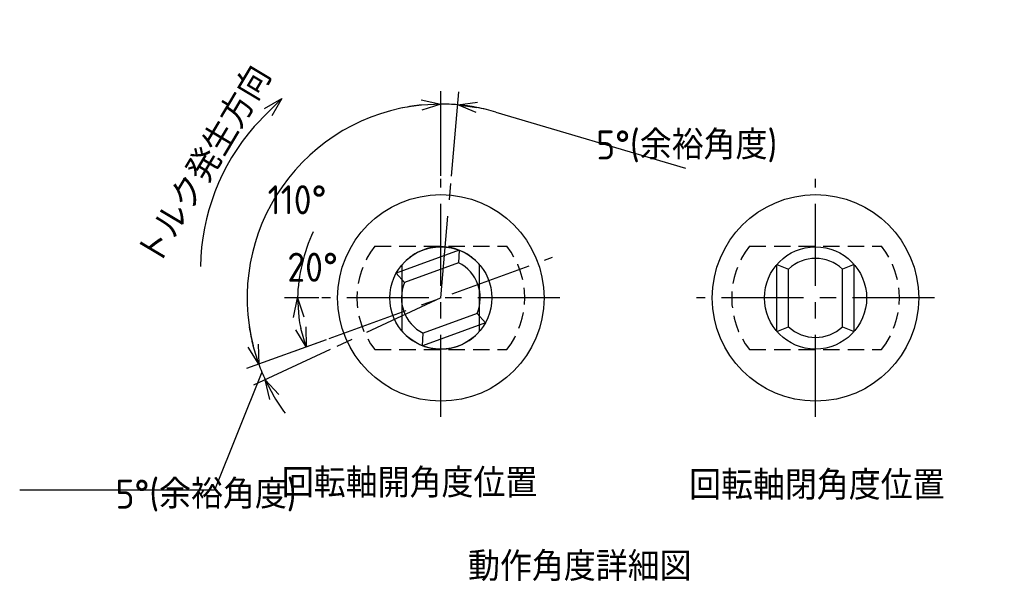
# Model space of a CAD drawing. Extents: x 213 to 384, y 65 to 182.
# Tile 1 of 10: x 213 to 289, y 65 to 109. Entities that reach past the tile are written whole.
import ezdxf

# ---------------------------------------------------------------- set-up
doc = ezdxf.new("R2010")
doc.units = 0
doc.header["$LTSCALE"] = 0.2
for name, pattern in [('CENTER', [50.8, 31.75, -6.35, 6.35, -6.35]), ('HIDDEN', [9.525, 6.35, -3.175]), ('PHANTOM', [63.5, 31.75, -6.35, 6.35, -6.35, 6.35, -6.35])]:
    doc.linetypes.add(name, pattern=pattern)
doc.layers.get('0').update_dxf_attribs({"linetype": 'CONTINUOUS'})
doc.layers.get('DEFPOINTS').update_dxf_attribs({"linetype": 'CONTINUOUS'})
for name, color, linetype in [('18-0-CON', 3, 'CONTINUOUS'), ('18-1-HID', 4, 'HIDDEN'), ('18-2-CEN', 1, 'CENTER'), ('18-3-PHA', 6, 'PHANTOM'), ('35-0-CON', 7, 'CONTINUOUS')]:
    doc.layers.add(name, color=color, linetype=linetype)
doc.styles.add('DIMENSION', font='isocp.shx', dxfattribs={"bigfont": 'bigfont.shx'})
doc.styles.get("Standard").update_dxf_attribs({"font": 'isocp.shx', "bigfont": 'bigfont.shx'})
doc.dimstyles.get("Standard").update_dxf_attribs({"dimtxt": 0.18, "dimasz": 0.18, "dimexe": 0.18, "dimexo": 0.0625, "dimgap": 0.09, "dimtad": 0, "dimtih": 1, "dimtoh": 1, "dimzin": 0, "dimcen": 0.09, "dimazin": 3, "dimtfac": 1, "dimtofl": 0, "dimtmove": 0, "dimatfit": 3})

# ---------------------------------------------------------------- blocks, each defined once
blk = doc.blocks.new('*U88')
at = {"layer": '18-0-CON'}
blk.add_text('トルク発生方向', height=2.25, rotation=59.18609, dxfattribs=at).set_placement((223.734, 89.35))
blk = doc.blocks.new('*U91')
at = {"layer": '18-0-CON'}
blk.add_text('回転軸開角度位置', height=2.25, dxfattribs=at).set_placement((233.206, 71.592))
blk = doc.blocks.new('*U92')
at = {"layer": '18-0-CON'}
blk.add_text('回転軸閉角度位置', height=2.25, dxfattribs=at).set_placement((264.775, 71.418))
blk = doc.blocks.new('*U93')
at = {"layer": '18-0-CON'}
blk.add_text('動作角度詳細図', height=2.25, dxfattribs=at).set_placement((247.638, 65.131))
blk = doc.blocks.new('_OPEN30')
at = {"color": 0, "linetype": 'BYBLOCK'}
for p, q in [((-1, 0.268), (0, 0)), ((0, 0), (-1, -0.268)), ((0, 0), (-1, 0))]:
    blk.add_line(p, q, dxfattribs=at)
blk = doc.blocks.new('*U96')
at = {"layer": '35-0-CON'}
blk.add_lwpolyline([(232.147, 101.434), (231.063, 100.342)], dxfattribs=at)
at = {"layer": '35-0-CON', "xscale": 1.5, "yscale": 1.5, "zscale": 1.5, "rotation": 45.19295395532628}
blk.add_blockref('_OPEN30', (233.204, 102.498), dxfattribs=at)
blk = doc.blocks.new('*D40')
at = {"layer": '18-0-CON', "color": 161}
for p, q in [((245.529, 96.524), (245.529, 103.072)), ((236.631, 83.816), (230.478, 81.577))]:
    blk.add_line(p, q, dxfattribs=at)
blk.add_arc((245.529, 87.055), 15.017, 95.72542, 194.27458, dxfattribs=at)
at = {"layer": 'DEFPOINTS', "color": 0}
for p in [(236.562, 99.1), (245.529, 96.274), (254.193, 90.208), (236.866, 83.901), (245.529, 77.835)]:
    blk.add_point(p, dxfattribs=at)
at = {"layer": '18-0-CON', "color": 161, "xscale": 1.5, "yscale": 1.5, "zscale": 1.5}
for p, rotation in [((245.529, 102.072), 2.862710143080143), ((231.418, 81.919), 287.13728985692)]:
    blk.add_blockref('_OPEN30', p, dxfattribs=dict(at, rotation=rotation))
at = {"layer": '18-0-CON', "color": 161, "style": 'DIMENSION'}
blk.add_text('110%%d', height=2.25, dxfattribs=at).set_placement((232.102, 93.532))
blk = doc.blocks.new('*D41')
at = {"layer": '18-0-CON', "color": 161}
for p, q in [((236.631, 83.816), (230.478, 81.577)), ((236.947, 83.053), (231.013, 80.286)), ((231.655, 81.308), (227.984, 72.171)), ((227.984, 72.171), (212.885, 72.171))]:
    blk.add_line(p, q, dxfattribs=at)
for start, end in [(188.54916, 194.27458), (200, 205), (210.72542, 216.45084)]:
    blk.add_arc((245.529, 87.055), 15.017, start, end, dxfattribs=at)
at = {"layer": 'DEFPOINTS', "color": 0}
for p in [(254.193, 90.208), (245.529, 87.055), (236.866, 83.901), (237.173, 83.158), (231.573, 81.51)]:
    blk.add_point(p, dxfattribs=at)
at = {"layer": '18-0-CON', "color": 161, "xscale": 1.5, "yscale": 1.5, "zscale": 1.5}
for p, rotation in [((231.418, 81.919), 287.13728985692), ((231.919, 80.708), 117.8627101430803)]:
    blk.add_blockref('_OPEN30', p, dxfattribs=dict(at, rotation=rotation))
at = {"layer": '18-0-CON', "color": 161, "style": 'DIMENSION'}
blk.add_text('5%%d(余裕角度)', height=2.25, dxfattribs=at).set_placement((220.309, 70.734))
blk = doc.blocks.new('*D42')
at = {"layer": '18-0-CON', "color": 161}
for p, q in [((245.529, 96.524), (245.529, 103.072)), ((246.355, 96.488), (246.925, 103.011)), ((249.786, 101.456), (264.505, 97.106))]:
    blk.add_line(p, q, dxfattribs=at)
for start, end in [(95.72542, 101.45084), (85, 90), (73.5348, 85), (73.54916, 79.27458)]:
    blk.add_arc((245.529, 87.055), 15.017, start, end, dxfattribs=at)
at = {"layer": 'DEFPOINTS', "color": 0}
for p in [(245.966, 102.066), (245.529, 96.274), (246.333, 96.239), (245.529, 87.055), (245.529, 77.835)]:
    blk.add_point(p, dxfattribs=at)
at = {"layer": '18-0-CON', "color": 161, "xscale": 1.5, "yscale": 1.5, "zscale": 1.5}
for p, rotation in [((245.529, 102.072), 2.862710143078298), ((246.838, 102.015), 172.1372898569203)]:
    blk.add_blockref('_OPEN30', p, dxfattribs=dict(at, rotation=rotation))
at = {"layer": '18-0-CON', "color": 161, "style": 'DIMENSION'}
blk.add_text('5%%d(余裕角度)', height=2.25, dxfattribs=at).set_placement((257.567, 97.782))
blk = doc.blocks.new('*D43')
at = {"layer": '18-0-CON', "color": 161}
for p, q in [((236.06, 87.055), (233.416, 87.055)), ((236.631, 83.816), (234.147, 82.912))]:
    blk.add_line(p, q, dxfattribs=at)
blk.add_arc((245.529, 87.055), 11.113, 187.73969, 192.26031, dxfattribs=at)
at = {"layer": 'DEFPOINTS', "color": 0}
for p in [(254.193, 90.208), (236.31, 87.055), (254.749, 87.055), (234.716, 84.492), (236.866, 83.901)]:
    blk.add_point(p, dxfattribs=at)
at = {"layer": '18-0-CON', "color": 161, "xscale": 1.5, "yscale": 1.5, "zscale": 1.5}
for p, rotation in [((234.416, 87.055), 93.86984544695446), ((235.087, 83.254), 286.1301545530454)]:
    blk.add_blockref('_OPEN30', p, dxfattribs=dict(at, rotation=rotation))
at = {"layer": '18-0-CON', "color": 161, "style": 'DIMENSION'}
blk.add_text('20%%d', height=2.25, dxfattribs=at).set_placement((233.629, 88.309))

msp = doc.modelspace()

# ---------------------------------------------------------------- linework, layer by layer
at = {"layer": '18-0-CON'}
msp.add_line((278.294, 88.409), (278.294, 88.409), dxfattribs=at)
msp.add_arc((248.009, 86.564), 13.601, 155.57887, 177.93265, dxfattribs=at)
at = {"layer": '18-1-HID'}
for p, q in [((240.406, 91.055), (250.653, 91.055)), ((269.449, 91.055), (279.696, 91.055)), ((240.406, 83.055), (250.653, 83.055)), ((269.449, 83.055), (279.696, 83.055))]:
    msp.add_line(p, q, dxfattribs=at)
for centre, start, end in [((245.529, 87.055), 142.02013, 217.97987), ((245.529, 87.055), 322.02013, 37.97987), ((274.573, 87.055), 142.02013, 217.97987), ((274.573, 87.055), 322.02013, 37.97987)]:
    msp.add_arc(centre, 6.5, start, end, dxfattribs=at)
at = {"layer": '18-2-CEN'}
for p, q in [((245.529, 77.835), (245.529, 96.274)), ((245.529, 87.055), (246.333, 96.239)), ((274.573, 77.835), (274.573, 96.274)), ((236.866, 83.901), (254.193, 90.208)), ((254.749, 87.055), (236.31, 87.055)), ((245.529, 87.055), (237.173, 83.158)), ((283.792, 87.055), (265.353, 87.055))]:
    msp.add_line(p, q, dxfattribs=at)
at = {"layer": '18-3-PHA'}
for p, q in [((242.534, 84.464), (242.534, 89.645)), ((248.524, 84.464), (248.524, 89.645))]:
    msp.add_line(p, q, dxfattribs=at)
for start, end in [(40.85976, 139.14024), (220.85976, 319.14024)]:
    msp.add_arc((245.529, 87.055), 3.96, start, end, dxfattribs=at)
at = {"layer": '35-0-CON'}
for p, q in [((246.939, 90.755), (242.07, 88.983)), ((246.939, 90.755), (246.908, 89.779)), ((246.908, 89.779), (242.722, 88.255)), ((271.578, 84.464), (271.578, 89.645)), ((271.578, 89.645), (272.484, 89.282)), ((277.568, 89.645), (276.661, 89.282)), ((277.568, 84.464), (277.568, 89.645)), ((242.07, 88.983), (242.722, 88.255)), ((272.484, 84.827), (272.484, 89.282)), ((276.661, 84.827), (276.661, 89.282)), ((248.337, 85.854), (244.15, 84.33)), ((248.337, 85.854), (248.988, 85.126)), ((248.988, 85.126), (244.119, 83.354)), ((271.578, 84.464), (272.484, 84.827)), ((276.661, 84.827), (277.568, 84.464)), ((244.119, 83.354), (244.15, 84.33))]:
    msp.add_line(p, q, dxfattribs=at)
for centre, radius in [((245.529, 87.055), 8), ((274.573, 87.055), 8), ((245.529, 87.055), 3.96), ((274.573, 87.055), 3.96)]:
    msp.add_circle(centre, radius, dxfattribs=at)
for centre, radius, start, end in [((243.885, 89.18), 17, 138.96041, 178.96041), ((274.573, 87.055), 3.054, 46.84492, 133.15508), ((245.529, 87.055), 3.054, 336.84492, 63.15508), ((245.529, 87.055), 3.054, 156.84492, 243.15508), ((274.573, 87.055), 3.054, 226.84492, 313.15508)]:
    msp.add_arc(centre, radius, start, end, dxfattribs=at)

# ---------------------------------------------------------------- block references
at = {"layer": '18-0-CON'}
for name in ['*U88', '*U96', '*U91', '*U92', '*U93']:
    msp.add_blockref(name, (0, 0), dxfattribs=at)

# ---------------------------------------------------------------- dimensions: what is measured, and where the dimension line sits
for base, line2, override, picture, middle in [((236.562, 99.1), ((236.866, 83.901), (254.193, 90.208)), {"dimscale": 0.5, "dimdec": 2}, '*D40', (232.102, 96.457)), ((245.966, 102.066), ((245.529, 87.055), (246.333, 96.239)), {"dimscale": 0.5, "dimdec": 2, "dimpost": '(余裕角度)'}, '*D42', (257.567, 100.707))]:
    dim = msp.add_angular_dim_2l(base=base, line1=((245.529, 77.835), (245.529, 96.274)), line2=line2, dimstyle='Standard', override=override, dxfattribs=at)
    dim.commit()
    dim.dimension.update_dxf_attribs({"geometry": picture, "text_midpoint": middle})
for base, line1, line2, override, picture, middle in [((234.716, 84.492), ((236.866, 83.901), (254.193, 90.208)), ((254.749, 87.055), (236.31, 87.055)), {"dimscale": 0.5, "dimdec": 2, "dimtmove": 2}, '*D43', (233.629, 91.234)), ((231.573, 81.51), ((245.529, 87.055), (237.173, 83.158)), ((254.193, 90.208), (236.866, 83.901)), {"dimscale": 0.5, "dimdec": 2, "dimpost": '(余裕角度)', "dimtmove": 1}, '*D41', (220.309, 73.659))]:
    dim = msp.add_angular_dim_2l(base=base, line1=line1, line2=line2, dimstyle='Standard', override=override, dxfattribs=at)
    dim.commit()
    dim.dimension.update_dxf_attribs({"geometry": picture, "text_midpoint": middle, "dimtype": 130})

doc.saveas('drawing.dxf')
